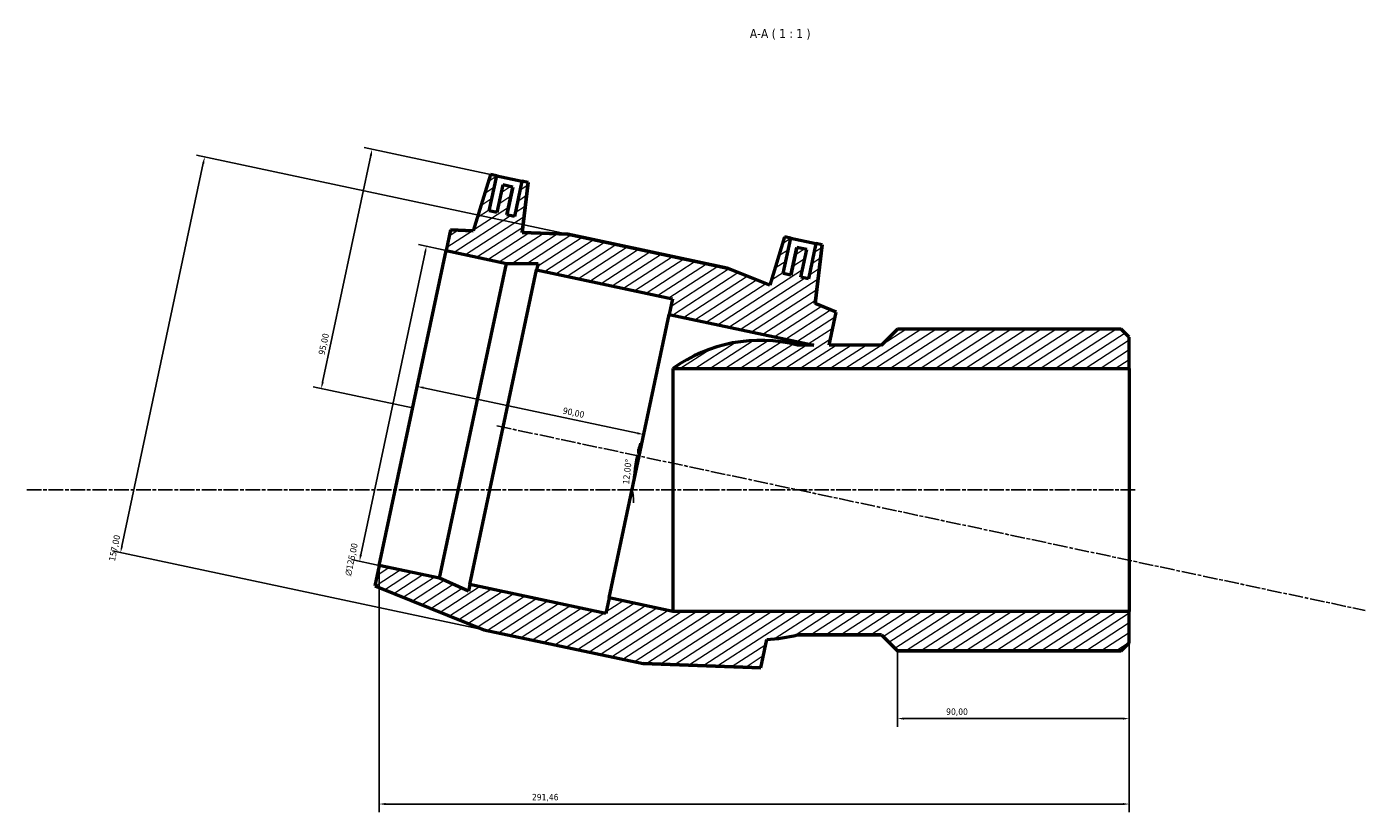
# Model space of a CAD drawing. Header units: millimetres. Extents: x -73 to 1275, y -129 to 1379.
# Tile 6 of 7: x 237 to 757, y 1074 to 1379. Entities that reach past the tile are written whole.
import ezdxf

# ---------------------------------------------------------------- set-up
doc = ezdxf.new("R2010")
doc.units = ezdxf.units.MM
doc.linetypes.add('CHAIN', pattern=[0.3543, 0.2362, -0.0295, 0.0591, -0.0295])
for name, color, linetype, lineweight in [('Centerline (ISO)', 7, 'Continuous', 25), ('Dimension (ISO)', 7, 'Continuous', 25), ('Hatch (ISO)', 7, 'Continuous', 18), ('Symbol (ISO)', 7, 'Continuous', 25), ('Visible (ISO)', 7, 'Continuous', 50)]:
    doc.layers.add(name, color=color, linetype=linetype, lineweight=lineweight)
doc.styles.add('Label Text (ISO)', font='tahoma.ttf')
doc.styles.add('Note Text (ISO)', font='tahoma.ttf')
doc.dimstyles.new('Default (ISO)', dxfattribs={"dimtxt": 2.5, "dimasz": 2.5, "dimexe": 3.175, "dimexo": 0, "dimgap": 0.762, "dimtad": 1, "dimrnd": 1e-08, "dimzin": 0, "dimtxsty": 'Note Text (ISO)', "dimcen": 0.09, "dimdle": 10, "dimclrd": 256, "dimclre": 256, "dimclrt": 232, "dimazin": 0, "dimtfac": 1.40208, "dimtmove": 0, "dimatfit": 3, "dimfxl": 1, "dimtolj": 1, "dimtzin": 0, "dimlwd": -1, "dimlwe": -1, "dimarcsym": 0})

# ---------------------------------------------------------------- blocks, each defined once
blk = doc.blocks.new('*D7')
at = {"layer": 'Defpoints', "color": 0, "transparency": 16777216}
for p in [(419.39, 1321), (351.22, 1238.36), (386.68, 1230.83)]:
    blk.add_point(p, dxfattribs=at)
at = {"layer": 'Dimension (ISO)', "transparency": 16777216}
for p, q in [((419.39, 1321), (367.86, 1331.95)), ((370.45, 1328.84), (351.74, 1240.81)), ((386.68, 1230.83), (348.11, 1239.02))]:
    blk.add_line(p, q, dxfattribs=at)
for points in [[(370.04, 1328.93), (370.86, 1328.76), (370.97, 1331.29)], [(351.33, 1240.9), (352.15, 1240.72), (351.22, 1238.36)]]:
    blk.add_solid(points, dxfattribs=at)
at = {"layer": 'Dimension (ISO)', "color": 232, "true_color": 0xca0064, "transparency": 16777216, "insert": (350.04, 1251.75), "char_height": 2.5, "attachment_point": 1, "rotation": 78, "style": 'Note Text (ISO)'}
blk.add_mtext('\\A1;95,00', dxfattribs=at)
blk = doc.blocks.new('*D8')
at = {"layer": 'Defpoints', "color": 0, "transparency": 16777216}
for p in [(399.67, 1291.96), (366.06, 1171.31), (373.68, 1169.69)]:
    blk.add_point(p, dxfattribs=at)
at = {"layer": 'Dimension (ISO)', "transparency": 16777216}
for p, q in [((391.53, 1291.14), (366.58, 1173.76)), ((399.67, 1291.96), (388.94, 1294.24)), ((373.68, 1169.69), (362.95, 1171.97))]:
    blk.add_line(p, q, dxfattribs=at)
for points in [[(391.12, 1291.22), (391.93, 1291.05), (392.05, 1293.58)], [(366.17, 1173.85), (366.98, 1173.67), (366.06, 1171.31)]]:
    blk.add_solid(points, dxfattribs=at)
at = {"layer": 'Dimension (ISO)', "color": 232, "true_color": 0xca0064, "transparency": 16777216, "insert": (360.29, 1165.92), "char_height": 2.5, "attachment_point": 1, "rotation": 78, "style": 'Note Text (ISO)'}
blk.add_mtext('\\A1;\\fAIGDT|b0|i0;\\H2.5000;\\ln\\fTahoma|b0|i0;\\H2.5000;125,00', dxfattribs=at)
blk = doc.blocks.new('*D9')
at = {"layer": 'Defpoints', "color": 0, "transparency": 16777216}
for p in [(386.68, 1230.83), (476.48, 1220.47), (474.71, 1212.12)]:
    blk.add_point(p, dxfattribs=at)
at = {"layer": 'Dimension (ISO)', "transparency": 16777216}
blk.add_line((390.9, 1238.66), (474.04, 1220.99), dxfattribs=at)
for points in [[(390.98, 1239.07), (390.81, 1238.26), (388.45, 1239.18)], [(474.13, 1221.4), (473.95, 1220.58), (476.48, 1220.47)]]:
    blk.add_solid(points, dxfattribs=at)
at = {"layer": 'Dimension (ISO)', "color": 232, "true_color": 0xca0064, "transparency": 16777216, "insert": (445.37, 1231.11), "char_height": 2.5, "attachment_point": 1, "rotation": 348, "style": 'Note Text (ISO)'}
blk.add_mtext('\\A1;90,00', dxfattribs=at)
blk = doc.blocks.new('*D10')
at = {"layer": 'Defpoints', "color": 0, "transparency": 16777216}
for p in [(665.14, 1151.83), (575.14, 1136.46), (575.14, 1110.18)]:
    blk.add_point(p, dxfattribs=at)
at = {"layer": 'Dimension (ISO)', "transparency": 16777216}
for p, q in [((665.14, 1151.83), (665.14, 1107.01)), ((575.14, 1136.46), (575.14, 1107.01)), ((662.64, 1110.18), (577.64, 1110.18))]:
    blk.add_line(p, q, dxfattribs=at)
for points in [[(577.64, 1110.6), (577.64, 1109.76), (575.14, 1110.18)], [(662.64, 1110.6), (662.64, 1109.76), (665.14, 1110.18)]]:
    blk.add_solid(points, dxfattribs=at)
at = {"layer": 'Dimension (ISO)', "color": 232, "true_color": 0xca0064, "transparency": 16777216, "insert": (593.99, 1114.12), "char_height": 2.5, "attachment_point": 1, "style": 'Note Text (ISO)'}
blk.add_mtext('\\A1;90,00', dxfattribs=at)
blk = doc.blocks.new('*D11')
at = {"layer": 'Defpoints', "color": 0, "transparency": 16777216}
for p in [(373.68, 1169.69), (665.14, 1151.83), (373.68, 1076.99)]:
    blk.add_point(p, dxfattribs=at)
at = {"layer": 'Dimension (ISO)', "transparency": 16777216}
for p, q in [((373.68, 1169.69), (373.68, 1073.82)), ((665.14, 1151.83), (665.14, 1073.82)), ((662.64, 1076.99), (376.18, 1076.99))]:
    blk.add_line(p, q, dxfattribs=at)
for points in [[(376.18, 1077.41), (376.18, 1076.58), (373.68, 1076.99)], [(662.64, 1077.41), (662.64, 1076.58), (665.14, 1076.99)]]:
    blk.add_solid(points, dxfattribs=at)
at = {"layer": 'Dimension (ISO)', "color": 232, "true_color": 0xca0064, "transparency": 16777216, "insert": (433.06, 1080.93), "char_height": 2.5, "attachment_point": 1, "style": 'Note Text (ISO)'}
blk.add_mtext('\\A1;291,46', dxfattribs=at)
blk = doc.blocks.new('*D12')
at = {"layer": 'Defpoints', "color": 0, "transparency": 16777216}
for p in [(447.01, 1298.26), (273.24, 1174.69), (414.37, 1144.69)]:
    blk.add_point(p, dxfattribs=at)
at = {"layer": 'Dimension (ISO)', "transparency": 16777216}
for p, q in [((447.01, 1298.26), (302.77, 1328.92)), ((305.36, 1325.81), (273.76, 1177.13)), ((414.37, 1144.69), (270.13, 1175.35))]:
    blk.add_line(p, q, dxfattribs=at)
for points in [[(304.95, 1325.9), (305.77, 1325.72), (305.88, 1328.26)], [(273.35, 1177.22), (274.16, 1177.05), (273.24, 1174.69)]]:
    blk.add_solid(points, dxfattribs=at)
at = {"layer": 'Dimension (ISO)', "color": 232, "true_color": 0xca0064, "transparency": 16777216, "insert": (268.57, 1171.64), "char_height": 2.5, "attachment_point": 1, "rotation": 78, "style": 'Note Text (ISO)'}
blk.add_mtext('\\A1;157,00', dxfattribs=at)
blk = doc.blocks.new('*D13')
at = {"layer": 'Defpoints', "color": 0, "transparency": 16777216}
for p in [(419.44, 1223.86), (472.99, 1207.9), (236.78, 1198.96), (536.63, 1198.96)]:
    blk.add_point(p, dxfattribs=at)
at = {"layer": 'Dimension (ISO)', "transparency": 16777216}
for start, end in [(163.5419, 165.7709), (168, 180), (182.2291, 184.4581)]:
    blk.add_arc((536.63, 1198.96), 64.26, start, end, dxfattribs=at)
for points in [[(474.74, 1214.66), (473.93, 1214.85), (473.77, 1212.32)], [(471.99, 1196.45), (472.83, 1196.46), (472.36, 1198.96)]]:
    blk.add_solid(points, dxfattribs=at)
at = {"layer": 'Dimension (ISO)', "color": 232, "true_color": 0xca0064, "transparency": 16777216, "insert": (468.3, 1201.3), "char_height": 2.5, "attachment_point": 1, "rotation": 84, "style": 'Note Text (ISO)'}
blk.add_mtext('\\A1;12,00°', dxfattribs=at)

msp = doc.modelspace()

# ---------------------------------------------------------------- hatches: boundary and pattern name
at = {"layer": 'Hatch (ISO)'}
h = msp.add_hatch(dxfattribs=at)
h.set_pattern_fill('ANSI31', color=256, scale=25.4, angle=-12, style=0)
h.set_pattern_definition([(33, (0, 0), (-1.729229, 2.662779), [])])
edge = h.paths.add_edge_path()
edge.add_line((414.371, 1144.687), (476.287, 1131.526))
edge.add_line((476.287, 1131.526), (521.936, 1129.849))
edge.add_line((521.936, 1129.849), (524.29, 1140.921))
edge.add_ellipse((521.747, 1198.955), major_axis=(2.543, -58.034), ratio=1, start_angle=0, end_angle=11.95067)
edge.add_line((536.252, 1142.705), (568.889, 1142.705))
edge.add_line((568.889, 1142.705), (575.139, 1136.455))
edge.add_line((575.139, 1136.455), (661.999, 1136.455))
edge.add_line((661.999, 1136.455), (665.139, 1139.595))
edge.add_line((665.139, 1139.595), (665.139, 1151.831))
edge.add_line((665.139, 1151.831), (487.78, 1151.831))
edge.add_line((487.78, 1151.831), (463.013, 1157.095))
edge.add_line((463.013, 1157.095), (461.714, 1150.982))
edge.add_line((461.714, 1150.982), (408.894, 1162.209))
edge.add_line((408.894, 1162.209), (408.364, 1159.714))
edge.add_line((408.364, 1159.714), (397.156, 1164.704))
edge.add_line((397.156, 1164.704), (373.681, 1169.694))
edge.add_line((373.681, 1169.694), (371.986, 1161.722))
edge.add_line((371.986, 1161.722), (414.371, 1144.687))
edge = h.paths.add_edge_path()
edge.add_line((508.93, 1285.096), (447.013, 1298.256))
edge.add_line((447.013, 1298.256), (429.221, 1298.91))
edge.add_line((429.221, 1298.91), (431.614, 1318.398))
edge.add_line((431.614, 1318.398), (429.169, 1318.918))
edge.add_line((429.169, 1318.918), (426.258, 1305.224))
edge.add_line((426.258, 1305.224), (423.323, 1305.848))
edge.add_line((423.323, 1305.848), (425.61, 1316.607))
edge.add_line((425.61, 1316.607), (421.698, 1317.439))
edge.add_line((421.698, 1317.439), (419.411, 1306.679))
edge.add_line((419.411, 1306.679), (416.476, 1307.303))
edge.add_line((416.476, 1307.303), (419.387, 1320.997))
edge.add_line((419.387, 1320.997), (416.942, 1321.517))
edge.add_line((416.942, 1321.517), (410.244, 1299.608))
edge.add_line((410.244, 1299.608), (401.364, 1299.934))
edge.add_line((401.364, 1299.934), (399.67, 1291.962))
edge.add_line((399.67, 1291.962), (423.145, 1286.972))
edge.add_line((423.145, 1286.972), (435.413, 1286.972))
edge.add_line((435.413, 1286.972), (434.883, 1284.477))
edge.add_line((434.883, 1284.477), (487.703, 1273.25))
edge.add_line((487.703, 1273.25), (486.403, 1267.137))
edge.add_line((486.403, 1267.137), (542.537, 1255.205))
edge.add_line((542.537, 1255.205), (536.252, 1255.205))
edge.add_ellipse((521.747, 1198.955), major_axis=(14.505, 56.25), ratio=1, start_angle=0, end_angle=50.24314)
edge.add_line((487.78, 1246.079), (665.139, 1246.079))
edge.add_line((665.139, 1246.079), (665.139, 1258.315))
edge.add_line((665.139, 1258.315), (661.999, 1261.455))
edge.add_line((661.999, 1261.455), (575.139, 1261.455))
edge.add_line((575.139, 1261.455), (568.889, 1255.205))
edge.add_line((568.889, 1255.205), (548.581, 1255.205))
edge.add_line((548.581, 1255.205), (551.314, 1268.061))
edge.add_line((551.314, 1268.061), (543.07, 1271.375))
edge.add_line((543.07, 1271.375), (545.862, 1294.114))
edge.add_line((545.862, 1294.114), (543.416, 1294.634))
edge.add_line((543.416, 1294.634), (540.506, 1280.94))
edge.add_line((540.506, 1280.94), (537.571, 1281.564))
edge.add_line((537.571, 1281.564), (539.858, 1292.323))
edge.add_line((539.858, 1292.323), (535.946, 1293.155))
edge.add_line((535.946, 1293.155), (533.659, 1282.395))
edge.add_line((533.659, 1282.395), (530.724, 1283.019))
edge.add_line((530.724, 1283.019), (533.635, 1296.713))
edge.add_line((533.635, 1296.713), (531.189, 1297.233))
edge.add_line((531.189, 1297.233), (525.449, 1278.456))
edge.add_line((525.449, 1278.456), (508.93, 1285.096))

# ---------------------------------------------------------------- linework, layer by layer
at = {"layer": 'Centerline (ISO)', "linetype": 'CHAIN', "ltscale": 23.990969}
for p, q in [((419.443, 1223.863), (756.81, 1152.153)), ((236.775, 1198.955), (667.639, 1198.955))]:
    msp.add_line(p, q, dxfattribs=at)
at = {"layer": 'Visible (ISO)'}
for p, q in [((416.942, 1321.517), (410.244, 1299.608)), ((416.942, 1321.517), (410.244, 1299.608)), ((416.476, 1307.303), (419.387, 1320.997)), ((419.387, 1320.997), (416.942, 1321.517)), ((416.942, 1321.517), (416.942, 1321.517)), ((419.387, 1320.997), (429.169, 1318.918)), ((421.698, 1317.439), (419.411, 1306.679)), ((421.698, 1317.439), (419.411, 1306.679)), ((425.61, 1316.607), (421.698, 1317.439)), ((421.698, 1317.439), (421.698, 1317.439)), ((423.323, 1305.848), (425.61, 1316.607)), ((425.61, 1316.607), (423.323, 1305.848)), ((425.61, 1316.607), (425.61, 1316.607)), ((429.169, 1318.918), (426.258, 1305.224)), ((431.614, 1318.398), (429.169, 1318.918)), ((429.221, 1298.91), (431.614, 1318.398)), ((431.614, 1318.398), (429.221, 1298.91)), ((431.614, 1318.398), (431.614, 1318.398)), ((419.411, 1306.679), (416.476, 1307.303)), ((426.258, 1305.224), (423.323, 1305.848)), ((401.364, 1299.934), (399.67, 1291.962)), ((410.244, 1299.608), (401.364, 1299.934)), ((401.364, 1299.934), (410.244, 1299.608)), ((447.013, 1298.256), (429.221, 1298.91)), ((429.221, 1298.91), (447.013, 1298.256)), ((508.93, 1285.096), (447.013, 1298.256)), ((447.013, 1298.256), (508.93, 1285.096)), ((531.189, 1297.233), (525.449, 1278.456)), ((531.189, 1297.233), (525.449, 1278.456)), ((530.724, 1283.019), (533.635, 1296.713)), ((533.635, 1296.713), (531.189, 1297.233)), ((531.189, 1297.233), (531.189, 1297.233)), ((533.635, 1296.713), (543.416, 1294.634)), ((373.681, 1169.694), (399.67, 1291.962)), ((399.67, 1291.962), (423.145, 1286.972)), ((535.946, 1293.155), (533.659, 1282.395)), ((533.659, 1282.395), (535.946, 1293.155)), ((539.858, 1292.323), (535.946, 1293.155)), ((535.946, 1293.155), (535.946, 1293.155)), ((537.571, 1281.564), (539.858, 1292.323)), ((537.571, 1281.564), (539.858, 1292.323)), ((539.858, 1292.323), (539.858, 1292.323)), ((543.416, 1294.634), (540.506, 1280.94)), ((543.07, 1271.375), (545.862, 1294.114)), ((545.862, 1294.114), (543.07, 1271.375)), ((545.862, 1294.114), (543.416, 1294.634)), ((545.862, 1294.114), (545.862, 1294.114)), ((397.156, 1164.704), (423.145, 1286.972)), ((423.145, 1286.972), (435.413, 1286.972)), ((435.413, 1286.972), (434.883, 1284.477)), ((525.449, 1278.456), (508.93, 1285.096)), ((525.449, 1278.456), (508.93, 1285.096)), ((408.894, 1162.209), (434.883, 1284.477)), ((434.883, 1284.477), (487.703, 1273.25)), ((533.659, 1282.395), (530.724, 1283.019)), ((540.506, 1280.94), (537.571, 1281.564)), ((487.703, 1273.25), (486.403, 1267.137)), ((551.314, 1268.061), (543.07, 1271.375)), ((551.314, 1268.061), (543.07, 1271.375)), ((463.013, 1157.095), (486.403, 1267.137)), ((486.403, 1267.137), (542.537, 1255.205)), ((548.581, 1255.205), (551.314, 1268.061)), ((575.139, 1261.455), (568.889, 1255.205)), ((568.889, 1255.205), (575.139, 1261.455)), ((661.999, 1261.455), (575.139, 1261.455)), ((661.999, 1261.455), (575.139, 1261.455)), ((665.139, 1258.315), (661.999, 1261.455)), ((665.139, 1258.315), (661.999, 1261.455)), ((542.537, 1255.205), (536.252, 1255.205)), ((542.537, 1255.205), (536.252, 1255.205)), ((568.889, 1255.205), (548.581, 1255.205)), ((568.889, 1255.205), (548.581, 1255.205)), ((665.139, 1246.079), (665.139, 1258.315)), ((487.78, 1246.079), (665.139, 1246.079)), ((487.78, 1246.079), (487.78, 1246.079)), ((487.78, 1246.079), (487.78, 1151.831)), ((665.139, 1246.079), (665.139, 1151.831)), ((373.681, 1169.694), (371.986, 1161.722)), ((397.156, 1164.704), (373.681, 1169.694)), ((371.986, 1161.722), (414.371, 1144.687)), ((371.986, 1161.722), (414.371, 1144.687)), ((408.364, 1159.714), (397.156, 1164.704)), ((408.894, 1162.209), (408.364, 1159.714)), ((461.714, 1150.982), (408.894, 1162.209)), ((463.013, 1157.095), (461.714, 1150.982)), ((487.78, 1151.831), (463.013, 1157.095)), ((665.139, 1151.831), (487.78, 1151.831)), ((665.139, 1139.595), (665.139, 1151.831)), ((414.371, 1144.687), (476.287, 1131.526)), ((414.371, 1144.687), (476.287, 1131.526)), ((521.936, 1129.849), (524.29, 1140.921)), ((536.252, 1142.705), (568.889, 1142.705)), ((568.889, 1142.705), (536.252, 1142.705)), ((568.889, 1142.705), (575.139, 1136.455)), ((568.889, 1142.705), (575.139, 1136.455)), ((661.999, 1136.455), (665.139, 1139.595)), ((665.139, 1139.595), (661.999, 1136.455)), ((575.139, 1136.455), (661.999, 1136.455)), ((661.999, 1136.455), (575.139, 1136.455)), ((476.287, 1131.526), (521.936, 1129.849)), ((521.936, 1129.849), (476.287, 1131.526))]:
    msp.add_line(p, q, dxfattribs=at)
for start, end in [(75.54064, 125.78378), (272.50869, 284.45936)]:
    msp.add_arc((521.747, 1198.955), 58.09, start, end, dxfattribs=at)
for points in [[(410.244, 1299.608), (410.244, 1299.608), (410.244, 1299.608), (410.244, 1299.608)], [(429.221, 1298.91), (429.221, 1298.91), (429.221, 1298.91), (429.221, 1298.91)], [(525.449, 1278.456), (525.449, 1278.456), (525.449, 1278.456), (525.449, 1278.456)], [(543.07, 1271.375), (543.07, 1271.375), (543.07, 1271.375), (543.07, 1271.375)]]:
    msp.add_open_spline(points, degree=3, dxfattribs=at)

# ---------------------------------------------------------------- texts
at = {"layer": 'Symbol (ISO)', "insert": (517.735, 1373.836), "char_height": 3.5, "attachment_point": 7, "style": 'Label Text (ISO)'}
msp.add_mtext('A-A ( 1 : 1 )', dxfattribs=at)

# ---------------------------------------------------------------- dimensions: what is measured, and where the dimension line sits
at = {"layer": 'Dimension (ISO)'}
for base, p1, p2, angle, override, picture, middle in [((351.218, 1238.364), (419.387, 1320.997), (386.675, 1230.828), 78, {"dimdec": 2, "dimtp": 0, "dimtm": 0, "dimtdec": 2, "dimtofl": 0, "dimatfit": 1}, '*D7', (354.753, 1254.993)), ((273.236, 1174.686), (447.013, 1298.256), (414.371, 1144.687), 258, {"dimdec": 2, "dimtp": 0, "dimtm": 0, "dimtdec": 2, "dimtofl": 0, "dimatfit": 1}, '*D12', (273.444, 1175.664)), ((476.484, 1220.471), (386.675, 1230.828), (474.708, 1212.116), 168, {"dimdec": 2, "dimse1": 1, "dimse2": 1, "dimtp": 0, "dimtm": 0, "dimtdec": 2, "dimtofl": 0, "dimatfit": 1}, '*D9', (448.607, 1226.396)), ((373.681, 1076.995), (665.139, 1151.831), (373.681, 1169.694), 180, {"dimdec": 2, "dimtp": 0, "dimtm": 0, "dimtdec": 2, "dimtofl": 0, "dimatfit": 1}, '*D11', (438.125, 1076.995)), ((575.139, 1110.182), (665.139, 1151.831), (575.139, 1136.455), 180, {"dimdec": 2, "dimtp": 0, "dimtm": 0, "dimtdec": 2, "dimtofl": 0, "dimatfit": 1}, '*D10', (598.139, 1110.182))]:
    dim = msp.add_linear_dim(base=base, p1=p1, p2=p2, angle=angle, dimstyle='Default (ISO)', override=override, dxfattribs=at)
    dim.commit()
    dim.dimension.update_dxf_attribs({"geometry": picture, "text_midpoint": middle, "dimtype": 160})
dim = msp.add_linear_dim(base=(366.057, 1171.314), p1=(399.67, 1291.962), p2=(373.681, 1169.694), angle=78, text='\\fAIGDT|b0|i0;\\H2.5000;\\ln\\fTahoma|b0|i0;\\H2.5000;<>', dimstyle='Default (ISO)', override={"dimdec": 2, "dimtp": 0, "dimtm": 0, "dimtdec": 2, "dimtofl": 0, "dimatfit": 1}, dxfattribs=at)
dim.commit()
dim.dimension.update_dxf_attribs({"geometry": '*D8', "text_midpoint": (366.061, 1171.331), "dimtype": 160})
dim = msp.add_angular_dim_3p(base=(472.987, 1207.899), center=(536.625, 1198.955), p1=(419.443, 1223.863), p2=(236.775, 1198.955), dimstyle='Default (ISO)', override={"dimse1": 1, "dimse2": 1, "dimadec": 2, "dimtp": 0, "dimtm": 0, "dimtdec": 2}, dxfattribs=at)
dim.commit()
dim.dimension.update_dxf_attribs({"geometry": '*D13', "text_midpoint": (472.713, 1205.672), "dimtype": 165})

doc.saveas('drawing.dxf')
